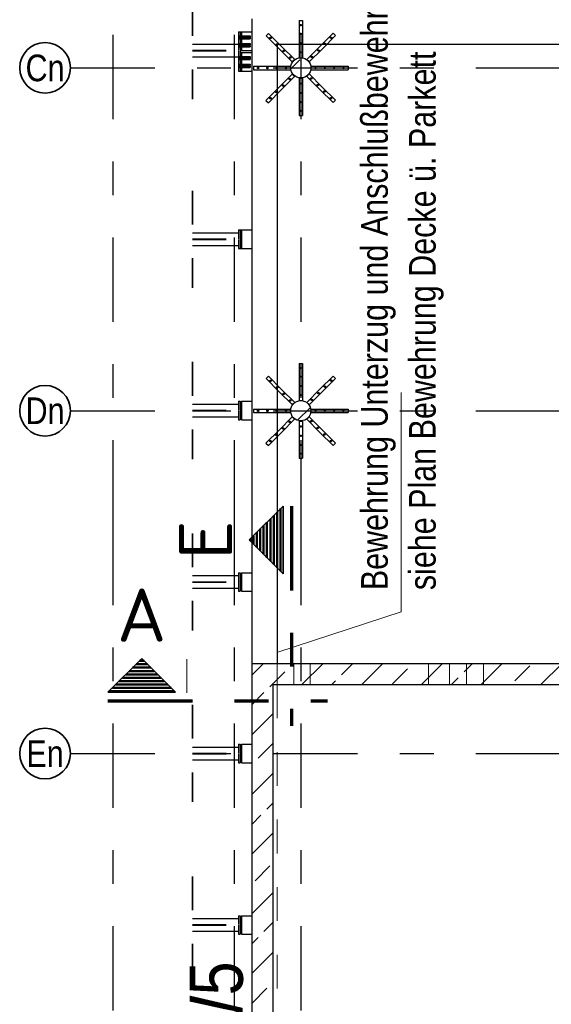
# Model space of a CAD drawing. Header units: millimetres. Extents: x -4.8 to 49, y -12 to 21.
# Tile 4 of 56: x 0.9 to 2.4, y 3.1 to 6.1. Entities that reach past the tile are written whole.
import ezdxf
from ezdxf.enums import TextEntityAlignment as Align

# ---------------------------------------------------------------- set-up
doc = ezdxf.new("R2010")
doc.units = ezdxf.units.MM
doc.linetypes.add('DASHDOTX2', pattern=[2, 1, -0.5, 0, -0.5])
doc.linetypes.add('HIDDEN', pattern=[0.375, 0.25, -0.125])
doc.layers.add('Achsen', color=7, linetype='Continuous', lineweight=20)
doc.styles.add('Arial Narrow', font='ARIALN.TTF')
doc.styles.add('isocp', font='isocp', dxfattribs={"width": 1.1})
pattern_1 = [(45, (0, 0), (-0.0883883, 0.0883883), [0.0625, -0.025]), (45, (-0.0442, 0.0442), (-0.0883883, 0.0883883), [])]

msp = doc.modelspace()

# ---------------------------------------------------------------- hatches: boundary and pattern name
at = {"lineweight": 13}
h = msp.add_hatch(dxfattribs=at)
h.set_pattern_fill('bB', color=6, scale=0.01, angle=45, style=0, pattern_type=2)
h.set_pattern_definition(pattern_1)
h.paths.add_polyline_path([(1.729914, 5.915699), (1.729904, 5.916472), (1.729874, 5.917244), (1.729824, 5.918015), (1.729755, 5.918784), (1.729665, 5.919551), (1.729556, 5.920316), (1.729428, 5.921078), (1.729279, 5.921836), (1.729112, 5.92259), (1.728925, 5.923339), (1.728718, 5.924084), (1.728493, 5.924823), (1.728248, 5.925556), (1.727985, 5.926282), (1.727703, 5.927001), (1.727403, 5.927713), (1.727085, 5.928417), (1.726748, 5.929112), (1.726394, 5.929799), (1.726022, 5.930476), (1.725633, 5.931143), (1.725227, 5.9318), (1.724804, 5.932447), (1.724365, 5.933082), (1.723909, 5.933706), (1.723437, 5.934318), (1.72295, 5.934917), (1.722448, 5.935504), (1.72193, 5.936078), (1.721398, 5.936638), (1.720852, 5.937184), (1.720292, 5.937716), (1.719718, 5.938233), (1.719131, 5.938736), (1.718532, 5.939223), (1.71792, 5.939694), (1.717296, 5.94015), (1.716661, 5.94059), (1.716015, 5.941013), (1.715357, 5.941419), (1.71469, 5.941808), (1.714013, 5.94218), (1.713327, 5.942534), (1.712631, 5.94287), (1.711927, 5.943189), (1.711216, 5.943489), (1.710496, 5.943771), (1.70977, 5.944034), (1.709037, 5.944278), (1.708298, 5.944504), (1.707554, 5.94471), (1.706804, 5.944897), (1.70605, 5.945065), (1.705292, 5.945213), (1.70453, 5.945342), (1.703766, 5.945451), (1.702998, 5.94554), (1.702229, 5.94561), (1.701458, 5.94566), (1.700686, 5.945689), (1.699914, 5.945699), (1.699141, 5.945689), (1.698369, 5.94566), (1.697598, 5.94561), (1.696829, 5.94554), (1.696062, 5.945451), (1.695297, 5.945342), (1.694535, 5.945213), (1.693777, 5.945065), (1.693023, 5.944897), (1.692274, 5.94471), (1.691529, 5.944504), (1.69079, 5.944278), (1.690057, 5.944034), (1.689331, 5.943771), (1.688612, 5.943489), (1.6879, 5.943189), (1.687196, 5.94287), (1.686501, 5.942534), (1.685814, 5.94218), (1.685137, 5.941808), (1.68447, 5.941419), (1.683813, 5.941013), (1.683166, 5.94059), (1.682531, 5.94015), (1.681907, 5.939694), (1.681295, 5.939223), (1.680696, 5.938736), (1.680109, 5.938233), (1.679536, 5.937716), (1.678975, 5.937184), (1.678429, 5.936638), (1.677897, 5.936078), (1.67738, 5.935504), (1.676877, 5.934917), (1.67639, 5.934318), (1.675919, 5.933706), (1.675463, 5.933082), (1.675023, 5.932447), (1.6746, 5.9318), (1.674194, 5.931143), (1.673805, 5.930476), (1.673433, 5.929799), (1.673079, 5.929112), (1.672743, 5.928417), (1.672424, 5.927713), (1.672124, 5.927001), (1.671842, 5.926282), (1.671579, 5.925556), (1.671335, 5.924823), (1.671109, 5.924084), (1.670903, 5.923339), (1.670716, 5.92259), (1.670548, 5.921836), (1.6704, 5.921078), (1.670271, 5.920316), (1.670162, 5.919551), (1.670073, 5.918784), (1.670003, 5.918015), (1.669953, 5.917244), (1.669924, 5.916472), (1.669914, 5.915699), (1.669924, 5.914927), (1.669953, 5.914155), (1.670003, 5.913384), (1.670073, 5.912615), (1.670162, 5.911847), (1.670271, 5.911083), (1.6704, 5.910321), (1.670548, 5.909563), (1.670716, 5.908809), (1.670903, 5.908059), (1.671109, 5.907315), (1.671335, 5.906576), (1.671579, 5.905843), (1.671842, 5.905117), (1.672124, 5.904397), (1.672424, 5.903686), (1.672743, 5.902982), (1.673079, 5.902287), (1.673433, 5.9016), (1.673805, 5.900923), (1.674194, 5.900256), (1.6746, 5.899598), (1.675023, 5.898952), (1.675463, 5.898317), (1.675919, 5.897693), (1.67639, 5.897081), (1.676877, 5.896482), (1.67738, 5.895895), (1.677897, 5.895321), (1.678429, 5.894761), (1.678975, 5.894215), (1.679536, 5.893683), (1.680109, 5.893165), (1.680696, 5.892663), (1.681295, 5.892176), (1.681907, 5.891704), (1.682531, 5.891248), (1.683166, 5.890809), (1.683813, 5.890386), (1.68447, 5.88998), (1.685137, 5.889591), (1.685814, 5.889219), (1.686501, 5.888865), (1.687196, 5.888528), (1.6879, 5.88821), (1.688612, 5.88791), (1.689331, 5.887628), (1.690057, 5.887365), (1.69079, 5.88712), (1.691529, 5.886895), (1.692274, 5.886688), (1.693023, 5.886501), (1.693777, 5.886334), (1.694535, 5.886185), (1.695297, 5.886057), (1.696062, 5.885948), (1.696829, 5.885858), (1.697598, 5.885789), (1.698369, 5.885739), (1.699141, 5.885709), (1.699914, 5.885699), (1.700686, 5.885709), (1.701458, 5.885739), (1.702229, 5.885789), (1.702998, 5.885858), (1.703766, 5.885948), (1.70453, 5.886057), (1.705292, 5.886185), (1.70605, 5.886334), (1.706804, 5.886501), (1.707554, 5.886688), (1.708298, 5.886895), (1.709037, 5.88712), (1.70977, 5.887365), (1.710496, 5.887628), (1.711216, 5.88791), (1.711927, 5.88821), (1.712631, 5.888528), (1.713327, 5.888865), (1.714013, 5.889219), (1.71469, 5.889591), (1.715357, 5.88998), (1.716015, 5.890386), (1.716661, 5.890809), (1.717296, 5.891248), (1.71792, 5.891704), (1.718532, 5.892176), (1.719131, 5.892663), (1.719718, 5.893165), (1.720292, 5.893683), (1.720852, 5.894215), (1.721398, 5.894761), (1.72193, 5.895321), (1.722448, 5.895895), (1.72295, 5.896482), (1.723437, 5.897081), (1.723909, 5.897693), (1.724365, 5.898317), (1.724804, 5.898952), (1.725227, 5.899598), (1.725633, 5.900256), (1.726022, 5.900923), (1.726394, 5.9016), (1.726748, 5.902287), (1.727085, 5.902982), (1.727403, 5.903686), (1.727703, 5.904397), (1.727985, 5.905117), (1.728248, 5.905843), (1.728493, 5.906576), (1.728718, 5.907315), (1.728925, 5.908059), (1.729112, 5.908809), (1.729279, 5.909563), (1.729428, 5.910321), (1.729556, 5.911083), (1.729665, 5.911847), (1.729755, 5.912615), (1.729824, 5.913384), (1.729874, 5.914155), (1.729904, 5.914927)])
h = msp.add_hatch(dxfattribs=at)
h.set_pattern_fill('bB', color=6, scale=0.01, angle=45, style=0, pattern_type=2)
h.set_pattern_definition(pattern_1)
h.paths.add_polyline_path([(1.729814, 4.900698), (1.729804, 4.90147), (1.729774, 4.902242), (1.729724, 4.903013), (1.729655, 4.903782), (1.729565, 4.90455), (1.729456, 4.905314), (1.729328, 4.906076), (1.729179, 4.906834), (1.729012, 4.907588), (1.728825, 4.908338), (1.728618, 4.909082), (1.728393, 4.909821), (1.728148, 4.910554), (1.727885, 4.91128), (1.727603, 4.912), (1.727303, 4.912711), (1.726985, 4.913415), (1.726648, 4.914111), (1.726294, 4.914797), (1.725922, 4.915474), (1.725533, 4.916142), (1.725127, 4.916799), (1.724704, 4.917445), (1.724265, 4.91808), (1.723809, 4.918704), (1.723337, 4.919316), (1.72285, 4.919916), (1.722348, 4.920502), (1.72183, 4.921076), (1.721298, 4.921636), (1.720752, 4.922182), (1.720192, 4.922714), (1.719618, 4.923232), (1.719031, 4.923734), (1.718432, 4.924221), (1.71782, 4.924693), (1.717196, 4.925149), (1.716561, 4.925588), (1.715915, 4.926011), (1.715257, 4.926417), (1.71459, 4.926806), (1.713913, 4.927178), (1.713227, 4.927532), (1.712531, 4.927869), (1.711827, 4.928187), (1.711116, 4.928487), (1.710396, 4.928769), (1.70967, 4.929032), (1.708937, 4.929277), (1.708198, 4.929502), (1.707454, 4.929709), (1.706704, 4.929896), (1.70595, 4.930063), (1.705192, 4.930212), (1.70443, 4.93034), (1.703666, 4.930449), (1.702898, 4.930539), (1.702129, 4.930608), (1.701358, 4.930658), (1.700586, 4.930688), (1.699814, 4.930698), (1.699041, 4.930688), (1.698269, 4.930658), (1.697498, 4.930608), (1.696729, 4.930539), (1.695962, 4.930449), (1.695197, 4.93034), (1.694435, 4.930212), (1.693677, 4.930063), (1.692923, 4.929896), (1.692174, 4.929709), (1.691429, 4.929502), (1.69069, 4.929277), (1.689957, 4.929032), (1.689231, 4.928769), (1.688512, 4.928487), (1.6878, 4.928187), (1.687096, 4.927869), (1.686401, 4.927532), (1.685714, 4.927178), (1.685037, 4.926806), (1.68437, 4.926417), (1.683713, 4.926011), (1.683066, 4.925588), (1.682431, 4.925149), (1.681807, 4.924693), (1.681195, 4.924221), (1.680596, 4.923734), (1.680009, 4.923232), (1.679436, 4.922714), (1.678875, 4.922182), (1.678329, 4.921636), (1.677797, 4.921076), (1.67728, 4.920502), (1.676777, 4.919916), (1.67629, 4.919316), (1.675819, 4.918704), (1.675363, 4.91808), (1.674923, 4.917445), (1.6745, 4.916799), (1.674094, 4.916142), (1.673705, 4.915474), (1.673333, 4.914797), (1.672979, 4.914111), (1.672643, 4.913415), (1.672324, 4.912711), (1.672024, 4.912), (1.671742, 4.91128), (1.671479, 4.910554), (1.671235, 4.909821), (1.671009, 4.909082), (1.670803, 4.908338), (1.670616, 4.907588), (1.670448, 4.906834), (1.6703, 4.906076), (1.670171, 4.905314), (1.670062, 4.90455), (1.669973, 4.903782), (1.669903, 4.903013), (1.669853, 4.902242), (1.669824, 4.90147), (1.669814, 4.900698), (1.669824, 4.899925), (1.669853, 4.899153), (1.669903, 4.898382), (1.669973, 4.897613), (1.670062, 4.896846), (1.670171, 4.896081), (1.6703, 4.895319), (1.670448, 4.894561), (1.670616, 4.893807), (1.670803, 4.893058), (1.671009, 4.892313), (1.671235, 4.891574), (1.671479, 4.890841), (1.671742, 4.890115), (1.672024, 4.889396), (1.672324, 4.888684), (1.672643, 4.88798), (1.672979, 4.887285), (1.673333, 4.886598), (1.673705, 4.885921), (1.674094, 4.885254), (1.6745, 4.884597), (1.674923, 4.88395), (1.675363, 4.883315), (1.675819, 4.882691), (1.67629, 4.882079), (1.676777, 4.88148), (1.67728, 4.880893), (1.677797, 4.88032), (1.678329, 4.879759), (1.678875, 4.879213), (1.679436, 4.878681), (1.680009, 4.878164), (1.680596, 4.877661), (1.681195, 4.877174), (1.681807, 4.876703), (1.682431, 4.876247), (1.683066, 4.875807), (1.683713, 4.875384), (1.68437, 4.874978), (1.685037, 4.874589), (1.685714, 4.874217), (1.686401, 4.873863), (1.687096, 4.873527), (1.6878, 4.873208), (1.688512, 4.872908), (1.689231, 4.872626), (1.689957, 4.872363), (1.69069, 4.872119), (1.691429, 4.871893), (1.692174, 4.871687), (1.692923, 4.8715), (1.693677, 4.871332), (1.694435, 4.871184), (1.695197, 4.871055), (1.695962, 4.870946), (1.696729, 4.870857), (1.697498, 4.870787), (1.698269, 4.870738), (1.699041, 4.870708), (1.699814, 4.870698), (1.700586, 4.870708), (1.701358, 4.870738), (1.702129, 4.870787), (1.702898, 4.870857), (1.703666, 4.870946), (1.70443, 4.871055), (1.705192, 4.871184), (1.70595, 4.871332), (1.706704, 4.8715), (1.707454, 4.871687), (1.708198, 4.871893), (1.708937, 4.872119), (1.70967, 4.872363), (1.710396, 4.872626), (1.711116, 4.872908), (1.711827, 4.873208), (1.712531, 4.873527), (1.713227, 4.873863), (1.713913, 4.874217), (1.71459, 4.874589), (1.715257, 4.874978), (1.715915, 4.875384), (1.716561, 4.875807), (1.717196, 4.876247), (1.71782, 4.876703), (1.718432, 4.877174), (1.719031, 4.877661), (1.719618, 4.878164), (1.720192, 4.878681), (1.720752, 4.879213), (1.721298, 4.879759), (1.72183, 4.88032), (1.722348, 4.880893), (1.72285, 4.88148), (1.723337, 4.882079), (1.723809, 4.882691), (1.724265, 4.883315), (1.724704, 4.88395), (1.725127, 4.884597), (1.725533, 4.885254), (1.725922, 4.885921), (1.726294, 4.886598), (1.726648, 4.887285), (1.726985, 4.88798), (1.727303, 4.888684), (1.727603, 4.889396), (1.727885, 4.890115), (1.728148, 4.890841), (1.728393, 4.891574), (1.728618, 4.892313), (1.728825, 4.893058), (1.729012, 4.893807), (1.729179, 4.894561), (1.729328, 4.895319), (1.729456, 4.896081), (1.729565, 4.896846), (1.729655, 4.897613), (1.729724, 4.898382), (1.729774, 4.899153), (1.729804, 4.899925)])
at = {"lineweight": 50}
h = msp.add_hatch(dxfattribs=at)
h.set_pattern_fill('Mau', color=4, scale=0.01, angle=90, style=0, pattern_type=2)
h.set_pattern_definition([(90, (0, 0), (-0.01, 6e-19), [])])
h.paths.add_polyline_path([(1.647434, 4.418058), (1.647434, 4.618058), (1.547434, 4.518058)])
h = msp.add_hatch(dxfattribs=at)
h.set_pattern_fill('Mau', color=4, scale=0.01, style=0, pattern_type=2)
h.set_pattern_definition([(0, (0, 0), (0, 0.01), [])])
h.paths.add_polyline_path([(1.329316, 4.06688), (1.229316, 4.16688), (1.129316, 4.06688)])
at = {"lineweight": 13}
h = msp.add_hatch(dxfattribs=at)
h.set_pattern_fill('bB', color=6, scale=0.01, angle=45, style=0, pattern_type=2)
h.set_pattern_definition(pattern_1)
h.paths.add_polyline_path([(6.228564, 4.090009), (1.554814, 4.090009), (1.554814, 4.152509), (6.228564, 4.152509)])
h = msp.add_hatch(dxfattribs=at)
h.set_pattern_fill('bB', color=6, scale=0.01, angle=45, style=0, pattern_type=2)
h.set_pattern_definition(pattern_1)
h.paths.add_polyline_path([(1.617207, 4.090009), (1.617314, 1.833199), (1.554814, 1.833199), (1.554707, 4.090009)])

# ---------------------------------------------------------------- linework, layer by layer
at = {"color": 2, "linetype": 'HIDDEN', "lineweight": 35, "ltscale": 0.25}
for p, q in [((1.379225, 6.11071), (1.379225, 5.82321)), ((1.379225, 5.551943), (1.379225, 5.264443)), ((1.379225, 5.044858), (1.379225, 4.757358)), ((1.379225, 4.537358), (1.379225, 4.249858)), ((1.379225, 4.029858), (1.379225, 3.742358)), ((1.379225, 3.521943), (1.379225, 3.234443))]:
    msp.add_line(p, q, dxfattribs=at)
at = {"color": 3, "linetype": 'HIDDEN', "lineweight": 25, "ltscale": 0.25}
for p, q in [((1.694914, 6.055699), (1.704914, 6.055699)), ((1.694914, 6.055699), (1.694914, 6.000699)), ((1.704914, 6.055699), (1.704914, 6.000699)), ((1.516063, 6.010826), (1.521063, 6.010826)), ((1.516063, 6.006826), (1.521063, 6.006826)), ((1.516063, 6.005181), (1.521063, 6.005181)), ((1.521063, 6.010826), (1.522313, 6.010826)), ((1.521063, 6.006826), (1.522313, 6.006826)), ((1.522313, 6.010826), (1.522313, 6.010673)), ((1.522313, 6.010701), (1.524813, 6.010701)), ((1.522313, 6.010673), (1.522313, 6.01024)), ((1.522313, 6.01024), (1.522313, 6.009591)), ((1.522313, 6.009591), (1.522313, 6.008828)), ((1.522313, 6.008828), (1.522313, 6.00806)), ((1.522313, 6.00806), (1.522313, 6.007411)), ((1.522313, 6.007411), (1.522313, 6.006978)), ((1.522313, 6.006978), (1.522313, 6.006826)), ((1.522313, 6.006951), (1.524813, 6.006951)), ((1.524813, 6.010701), (1.549813, 6.010701)), ((1.524813, 6.006951), (1.549813, 6.006951)), ((1.524814, 6.005056), (1.549813, 6.005056)), ((1.549811, 6.009545), (1.549811, 6.010153)), ((1.549811, 6.007499), (1.549811, 6.008107)), ((1.549812, 6.004506), (1.549812, 6.004913)), ((1.549813, 6.010701), (1.549813, 6.010559)), ((1.549813, 6.010559), (1.549813, 6.010153)), ((1.549813, 6.01015), (1.549813, 6.010557)), ((1.549813, 6.01015), (1.549813, 6.009545)), ((1.549813, 6.009545), (1.549813, 6.008828)), ((1.549813, 6.008828), (1.549813, 6.00811)), ((1.549813, 6.00811), (1.549813, 6.007501)), ((1.549813, 6.007094), (1.549813, 6.007501)), ((1.549813, 6.007499), (1.549813, 6.007093)), ((1.549813, 6.007093), (1.549813, 6.006951)), ((1.549813, 6.005056), (1.549813, 6.004914)), ((1.549813, 6.004914), (1.549813, 6.004508)), ((1.549818, 6.010701), (1.549818, 6.010557)), ((1.549818, 6.007094), (1.549818, 6.006951)), ((1.549818, 6.005056), (1.549818, 6.004913)), ((1.597383, 6.010659), (1.604454, 6.01773)), ((1.597383, 6.010659), (1.636274, 5.971768)), ((1.604454, 6.01773), (1.643345, 5.978839)), ((1.756836, 5.979192), (1.795727, 6.018083)), ((1.763907, 5.972121), (1.802798, 6.011012)), ((1.795727, 6.018083), (1.802798, 6.011012)), ((1.516063, 6.001181), (1.521063, 6.001181)), ((1.516063, 5.987702), (1.521063, 5.987702)), ((1.516063, 5.98571), (1.516063, 5.967847)), ((1.516063, 5.983702), (1.521063, 5.983702)), ((1.516063, 5.982076), (1.521063, 5.982076)), ((1.516063, 5.978076), (1.521063, 5.978076)), ((1.521063, 5.982076), (1.522313, 5.982076)), ((1.521063, 5.978076), (1.522313, 5.978076)), ((1.522313, 5.982076), (1.522313, 5.981923)), ((1.522313, 5.981951), (1.524813, 5.981951)), ((1.522313, 5.981923), (1.522313, 5.98149)), ((1.522313, 5.98149), (1.522313, 5.980841)), ((1.522313, 5.980841), (1.522313, 5.980078)), ((1.522313, 5.980078), (1.522313, 5.97931)), ((1.522313, 5.97931), (1.522313, 5.978661)), ((1.522313, 5.978661), (1.522313, 5.978228)), ((1.522313, 5.978228), (1.522313, 5.978076)), ((1.522313, 5.978201), (1.524813, 5.978201)), ((1.524813, 5.981951), (1.549813, 5.981951)), ((1.524813, 5.978201), (1.549813, 5.978201)), ((1.524814, 6.001306), (1.549813, 6.001306)), ((1.524814, 5.987577), (1.549813, 5.987577)), ((1.524814, 5.983827), (1.549813, 5.983827)), ((1.549811, 6.0039), (1.549811, 6.004508)), ((1.549811, 6.001854), (1.549811, 6.002462)), ((1.549812, 6.00145), (1.549812, 6.001857)), ((1.549812, 5.987026), (1.549812, 5.987433)), ((1.549812, 5.986421), (1.549812, 5.987029)), ((1.549812, 5.984375), (1.549812, 5.984983)), ((1.549812, 5.98397), (1.549812, 5.984377)), ((1.549812, 5.9814), (1.549812, 5.981807)), ((1.549812, 5.980795), (1.549812, 5.981403)), ((1.549812, 5.978749), (1.549812, 5.979357)), ((1.549812, 5.978344), (1.549812, 5.978751)), ((1.549813, 6.004506), (1.549813, 6.0039)), ((1.549813, 6.0039), (1.549813, 6.003183)), ((1.549813, 6.003183), (1.549813, 6.002465)), ((1.549813, 6.002465), (1.549813, 6.001857)), ((1.549813, 6.001854), (1.549813, 6.001448)), ((1.549813, 6.001448), (1.549813, 6.001306)), ((1.549813, 5.987435), (1.549813, 5.987029)), ((1.549813, 5.987026), (1.549813, 5.986421)), ((1.549813, 5.986421), (1.549813, 5.985704)), ((1.549813, 5.985704), (1.549813, 5.984986)), ((1.549813, 5.984986), (1.549813, 5.984377)), ((1.549813, 5.984375), (1.549813, 5.983969)), ((1.549813, 5.981809), (1.549813, 5.981403)), ((1.549813, 5.9814), (1.549813, 5.980795)), ((1.549813, 5.980795), (1.549813, 5.980078)), ((1.549813, 5.980078), (1.549813, 5.97936)), ((1.549813, 5.97936), (1.549813, 5.978751)), ((1.549813, 5.978749), (1.549813, 5.978343)), ((1.549814, 5.987577), (1.549814, 5.987435)), ((1.549815, 5.983969), (1.549815, 5.983827)), ((1.549815, 5.981951), (1.549815, 5.981809)), ((1.549815, 5.978343), (1.549815, 5.978201)), ((1.549816, 5.978344), (1.549816, 5.978201)), ((1.549817, 5.987577), (1.549817, 5.987433)), ((1.549817, 5.98397), (1.549817, 5.983827)), ((1.549817, 5.981951), (1.549817, 5.981807)), ((1.549818, 6.00145), (1.549818, 6.001306)), ((1.643345, 5.978839), (1.682236, 5.939948)), ((1.694914, 6.000699), (1.694914, 5.945699)), ((1.704914, 6.000699), (1.704914, 5.945699)), ((1.717945, 5.940302), (1.756836, 5.979192)), ((1.379225, 5.967847), (1.516063, 5.967847)), ((1.379225, 5.966072), (1.516063, 5.966072)), ((1.516063, 5.966072), (1.516063, 5.94821)), ((1.516063, 5.949576), (1.521063, 5.949576)), ((1.521063, 5.949576), (1.522313, 5.949576)), ((1.522313, 5.949576), (1.522313, 5.949423)), ((1.522313, 5.949451), (1.524813, 5.949451)), ((1.522313, 5.949423), (1.522313, 5.94899)), ((1.522313, 5.94899), (1.522313, 5.948341)), ((1.522313, 5.948341), (1.522313, 5.947578)), ((1.522313, 5.947578), (1.522313, 5.94681)), ((1.522313, 5.94681), (1.522313, 5.946161)), ((1.524813, 5.949451), (1.549813, 5.949451)), ((1.549812, 5.9489), (1.549812, 5.949307)), ((1.549812, 5.948295), (1.549812, 5.948903)), ((1.549812, 5.946249), (1.549812, 5.946857)), ((1.549813, 5.9489), (1.549813, 5.948295)), ((1.549813, 5.948295), (1.549813, 5.947578)), ((1.549813, 5.947578), (1.549813, 5.94686)), ((1.549813, 5.94686), (1.549813, 5.946251)), ((1.549814, 5.949309), (1.549814, 5.948903)), ((1.549815, 5.949451), (1.549815, 5.949307)), ((1.549817, 5.949451), (1.549817, 5.949309)), ((1.636274, 5.971768), (1.675165, 5.932877)), ((1.725016, 5.933231), (1.763907, 5.972121)), ((1.516063, 5.945576), (1.521063, 5.945576)), ((1.516063, 5.943931), (1.521063, 5.943931)), ((1.516063, 5.939931), (1.521063, 5.939931)), ((1.516063, 5.926452), (1.521063, 5.926452)), ((1.516063, 5.922452), (1.521063, 5.922452)), ((1.516063, 5.920826), (1.521063, 5.920826)), ((1.521063, 5.945576), (1.522313, 5.945576)), ((1.521063, 5.920826), (1.522313, 5.920826)), ((1.522313, 5.946161), (1.522313, 5.945728)), ((1.522313, 5.945728), (1.522313, 5.945576)), ((1.522313, 5.945701), (1.524813, 5.945701)), ((1.522313, 5.920826), (1.522313, 5.920673)), ((1.522313, 5.920701), (1.524813, 5.920701)), ((1.522313, 5.920673), (1.522313, 5.92024)), ((1.522313, 5.92024), (1.522313, 5.919591)), ((1.522313, 5.919591), (1.522313, 5.918828)), ((1.522313, 5.918828), (1.522313, 5.91806)), ((1.522313, 5.91806), (1.522313, 5.917411)), ((1.522313, 5.917411), (1.522313, 5.916978)), ((1.524813, 5.945701), (1.549813, 5.945701)), ((1.524813, 5.920701), (1.549813, 5.920701)), ((1.524814, 5.943806), (1.549813, 5.943806)), ((1.524814, 5.940056), (1.549813, 5.940056)), ((1.524814, 5.926327), (1.549813, 5.926327)), ((1.524814, 5.922577), (1.549813, 5.922577)), ((1.549811, 5.925776), (1.549811, 5.926183)), ((1.549811, 5.92272), (1.549811, 5.923127)), ((1.549811, 5.92015), (1.549811, 5.920557)), ((1.549811, 5.917094), (1.549811, 5.917501)), ((1.549812, 5.945844), (1.549812, 5.946251)), ((1.549812, 5.943256), (1.549812, 5.943663)), ((1.549812, 5.94265), (1.549812, 5.943258)), ((1.549812, 5.940604), (1.549812, 5.941212)), ((1.549812, 5.9402), (1.549812, 5.940607)), ((1.549812, 5.925171), (1.549812, 5.925779)), ((1.549813, 5.943256), (1.549813, 5.94265)), ((1.549813, 5.94265), (1.549813, 5.941933)), ((1.549813, 5.941933), (1.549813, 5.941215)), ((1.549813, 5.941215), (1.549813, 5.940607)), ((1.549813, 5.926327), (1.549813, 5.926183)), ((1.549813, 5.925776), (1.549813, 5.925171)), ((1.549813, 5.925171), (1.549813, 5.924454)), ((1.549813, 5.924454), (1.549813, 5.923736)), ((1.549813, 5.923736), (1.549813, 5.923127)), ((1.549812, 5.923125), (1.549812, 5.923733)), ((1.549813, 5.92272), (1.549813, 5.922577)), ((1.549813, 5.920701), (1.549813, 5.920557)), ((1.549813, 5.919545), (1.549813, 5.920153)), ((1.549813, 5.92015), (1.549813, 5.919545)), ((1.549813, 5.919545), (1.549813, 5.918828)), ((1.549813, 5.918828), (1.549813, 5.91811)), ((1.549813, 5.91811), (1.549813, 5.917501)), ((1.549813, 5.917499), (1.549813, 5.918107)), ((1.549814, 5.946249), (1.549814, 5.945843)), ((1.549814, 5.945844), (1.549814, 5.945701)), ((1.549814, 5.943806), (1.549814, 5.943663)), ((1.549814, 5.943664), (1.549814, 5.943258)), ((1.549814, 5.940604), (1.549814, 5.940198)), ((1.549814, 5.9402), (1.549814, 5.940056)), ((1.549815, 5.926185), (1.549815, 5.925779)), ((1.549815, 5.923125), (1.549815, 5.922719)), ((1.549815, 5.920559), (1.549815, 5.920153)), ((1.549815, 5.917499), (1.549815, 5.917093)), ((1.549817, 5.945843), (1.549817, 5.945701)), ((1.549817, 5.943806), (1.549817, 5.943664)), ((1.549818, 5.940198), (1.549818, 5.940056)), ((1.549819, 5.926327), (1.549819, 5.926185)), ((1.549819, 5.922719), (1.549819, 5.922577)), ((1.549819, 5.920701), (1.549819, 5.920559)), ((1.559914, 5.920199), (1.614914, 5.920199)), ((1.559914, 5.920199), (1.559914, 5.910199)), ((1.614914, 5.920199), (1.669914, 5.920199)), ((1.669914, 5.920199), (1.669914, 5.910199)), ((1.675165, 5.932877), (1.682236, 5.939948)), ((1.694914, 5.945701), (1.704914, 5.945702)), ((1.717945, 5.940302), (1.725016, 5.933231)), ((1.729914, 5.920199), (1.784914, 5.920199)), ((1.729914, 5.920199), (1.729914, 5.910199)), ((1.784914, 5.920199), (1.839914, 5.920199)), ((1.839914, 5.920199), (1.839914, 5.910199)), ((1.516063, 5.916826), (1.521063, 5.916826)), ((1.521063, 5.916826), (1.522313, 5.916826)), ((1.522313, 5.916978), (1.522313, 5.916826)), ((1.522313, 5.916951), (1.524813, 5.916951)), ((1.524813, 5.916951), (1.549813, 5.916951)), ((1.549813, 5.917094), (1.549813, 5.916951)), ((1.549819, 5.917093), (1.549819, 5.916951)), ((1.559914, 5.910199), (1.614914, 5.910199)), ((1.614914, 5.910199), (1.669914, 5.910199)), ((1.635921, 5.858277), (1.674811, 5.897168)), ((1.642992, 5.851206), (1.681882, 5.890097)), ((1.674811, 5.897168), (1.681882, 5.890097)), ((1.717591, 5.890451), (1.724662, 5.897522)), ((1.717591, 5.890451), (1.756482, 5.85156)), ((1.724662, 5.897522), (1.763553, 5.858631)), ((1.729914, 5.910199), (1.784914, 5.910199)), ((1.784914, 5.910199), (1.839914, 5.910199)), ((1.694914, 5.884699), (1.704914, 5.884699)), ((1.694914, 5.884699), (1.694914, 5.829699)), ((1.704914, 5.884699), (1.704914, 5.829699)), ((1.59703, 5.819386), (1.635921, 5.858277)), ((1.604101, 5.812315), (1.642992, 5.851206)), ((1.756482, 5.85156), (1.795373, 5.812669)), ((1.763553, 5.858631), (1.802444, 5.81974)), ((1.59703, 5.819386), (1.604101, 5.812315)), ((1.694914, 5.829699), (1.694914, 5.774699)), ((1.704914, 5.829699), (1.704914, 5.774699)), ((1.795373, 5.812669), (1.802444, 5.81974)), ((1.694914, 5.774699), (1.704914, 5.774699)), ((1.516063, 5.426943), (1.516063, 5.409081)), ((1.379225, 5.409081), (1.516063, 5.409081)), ((1.379225, 5.407306), (1.516063, 5.407306)), ((1.516063, 5.407306), (1.516063, 5.389443)), ((1.694914, 5.040698), (1.704914, 5.040698)), ((1.694914, 5.040698), (1.694914, 4.985698)), ((1.704914, 5.040698), (1.704914, 4.985698)), ((1.597383, 4.995657), (1.604454, 5.002728)), ((1.597383, 4.995657), (1.636274, 4.956766)), ((1.604454, 5.002728), (1.643345, 4.963837)), ((1.694914, 4.985698), (1.694914, 4.930698)), ((1.704914, 4.985698), (1.704914, 4.930698)), ((1.756836, 4.964191), (1.795727, 5.003082)), ((1.763907, 4.95712), (1.802798, 4.996011)), ((1.795727, 5.003082), (1.802798, 4.996011)), ((1.636274, 4.956766), (1.675165, 4.917875)), ((1.643345, 4.963837), (1.682236, 4.924946)), ((1.717945, 4.9253), (1.756836, 4.964191)), ((1.725016, 4.918229), (1.763907, 4.95712)), ((1.694914, 4.930698), (1.704914, 4.930698)), ((1.379225, 4.901996), (1.516063, 4.901996)), ((1.379225, 4.900221), (1.516063, 4.900221)), ((1.516063, 4.919858), (1.516063, 4.901996)), ((1.516063, 4.900221), (1.516063, 4.882358)), ((1.559914, 4.905198), (1.614914, 4.905198)), ((1.559914, 4.905198), (1.559914, 4.895198)), ((1.614914, 4.905198), (1.669914, 4.905198)), ((1.669914, 4.905198), (1.669914, 4.895198)), ((1.675165, 4.917875), (1.682236, 4.924946)), ((1.717945, 4.9253), (1.725016, 4.918229)), ((1.729914, 4.905198), (1.784914, 4.905198)), ((1.729914, 4.905198), (1.729914, 4.895198)), ((1.784914, 4.905198), (1.839914, 4.905198)), ((1.839914, 4.905198), (1.839914, 4.895198)), ((1.559914, 4.895198), (1.614914, 4.895198)), ((1.614914, 4.895198), (1.669914, 4.895198)), ((1.635921, 4.843276), (1.674811, 4.882167)), ((1.642992, 4.836205), (1.681882, 4.875095)), ((1.674811, 4.882167), (1.681882, 4.875095)), ((1.694914, 4.869698), (1.704914, 4.869698)), ((1.694914, 4.869698), (1.694914, 4.814698)), ((1.704914, 4.869698), (1.704914, 4.814698)), ((1.717591, 4.875449), (1.724662, 4.88252)), ((1.717591, 4.875449), (1.756482, 4.836558)), ((1.724662, 4.88252), (1.763553, 4.843629)), ((1.729914, 4.895198), (1.784914, 4.895198)), ((1.784914, 4.895198), (1.839914, 4.895198)), ((1.59703, 4.804385), (1.635921, 4.843276)), ((1.763553, 4.843629), (1.802444, 4.804738)), ((1.604101, 4.797314), (1.642992, 4.836205)), ((1.694914, 4.814698), (1.694914, 4.759698)), ((1.704914, 4.814698), (1.704914, 4.759698)), ((1.756482, 4.836558), (1.795373, 4.797667)), ((1.59703, 4.804385), (1.604101, 4.797314)), ((1.795373, 4.797667), (1.802444, 4.804738)), ((1.694914, 4.759698), (1.704914, 4.759698)), ((1.516063, 4.412358), (1.516063, 4.394496)), ((1.379225, 4.394496), (1.516063, 4.394496)), ((1.379225, 4.392721), (1.516063, 4.392721)), ((1.516063, 4.392721), (1.516063, 4.374858)), ((1.554715, 3.913608), (1.554814, 3.913608)), ((1.554814, 3.9136), (1.554814, 3.8586)), ((1.379225, 3.886996), (1.516063, 3.886996)), ((1.379225, 3.885221), (1.516063, 3.885221)), ((1.516063, 3.904858), (1.516063, 3.886996)), ((1.516063, 3.885221), (1.516063, 3.867358)), ((1.554718, 3.858608), (1.554814, 3.858608)), ((1.516063, 3.396943), (1.516063, 3.379081)), ((1.554739, 3.405693), (1.554814, 3.405693)), ((1.554814, 3.405685), (1.554814, 3.350685)), ((1.379225, 3.379081), (1.516063, 3.379081)), ((1.379225, 3.377306), (1.516063, 3.377306)), ((1.516063, 3.377306), (1.516063, 3.359443)), ((1.554742, 3.350693), (1.554814, 3.350693))]:
    msp.add_line(p, q, dxfattribs=at)
at = {"color": 5, "linetype": 'Continuous', "lineweight": 18}
for p, q in [((1.997366, 4.95411), (1.997366, 4.305142)), ((1.997366, 4.305142), (1.631928, 4.18543))]:
    msp.add_line(p, q, dxfattribs=at)
at = {"color": 2, "linetype": 'Continuous', "lineweight": 35}
for p, q in [((1.647434, 4.618058), (1.547434, 4.518058)), ((1.647434, 4.618058), (1.647434, 4.418058)), ((1.547434, 4.518058), (1.647434, 4.418058)), ((1.129316, 4.06688), (1.229316, 4.16688)), ((1.129316, 4.06688), (1.329316, 4.06688))]:
    msp.add_line(p, q, dxfattribs=at)
at = {"color": 1, "linetype": 'DASHDOTX2', "lineweight": 70, "ltscale": 0.25}
for p, q in [((1.672434, 4.618058), (1.672434, 3.968058)), ((1.129316, 4.04188), (1.779316, 4.04188))]:
    msp.add_line(p, q, dxfattribs=at)
at = {"color": 3, "linetype": 'Continuous', "lineweight": 25}
for p, q in [((1.229316, 4.16688), (1.329316, 4.06688)), ((1.554814, 4.152509), (6.228564, 4.152509)), ((1.554814, 4.152509), (1.554814, 4.090009)), ((1.554707, 4.090009), (1.554814, 4.090009)), ((1.554707, 4.090009), (1.554814, 1.833199)), ((1.617207, 4.090009), (2.909916, 4.090009)), ((1.617207, 4.090009), (1.617288, 2.383199))]:
    msp.add_line(p, q, dxfattribs=at)
at = {"color": 9, "linetype": 'HIDDEN', "lineweight": 0, "ltscale": 0.25}
msp.add_line((1.362521, 4.165072), (1.362521, 4.011155), dxfattribs=at)
at = {"color": 5, "linetype": 'HIDDEN', "lineweight": 18, "ltscale": 0.25}
for p, q in [((1.629814, 4.152509), (1.629814, 4.090009)), ((1.679814, 4.152509), (1.679814, 4.090009)), ((1.727764, 4.152509), (1.727764, 4.090009)), ((2.077764, 4.152509), (2.077764, 4.090009)), ((2.14044, 4.152509), (2.14044, 4.090009)), ((2.190427, 4.152509), (2.190427, 4.090009)), ((2.24044, 4.152509), (2.24044, 4.090009)), ((1.554814, 4.090009), (1.554814, 3.9136)), ((1.629814, 4.090009), (1.629814, 1.833199)), ((1.554814, 3.8586), (1.554814, 3.405685)), ((1.554814, 3.350685), (1.554814, 2.8986))]:
    msp.add_line(p, q, dxfattribs=at)
at = {"color": 3, "linetype": 'HIDDEN', "lineweight": 25, "ltscale": 0.25}
for centre in [(1.699914, 6.041949), (1.610641, 6.004472), (1.699914, 6.016449), (1.789539, 6.004825), (1.630087, 5.985026), (1.699914, 5.988949), (1.771508, 5.986794), (1.649532, 5.965581), (1.668978, 5.946135), (1.699914, 5.961449), (1.732617, 5.947903), (1.752063, 5.967348), (1.573664, 5.915199), (1.601164, 5.915199), (1.628664, 5.915199), (1.656164, 5.915199), (1.743664, 5.915199), (1.771164, 5.915199), (1.798664, 5.915199), (1.826164, 5.915199), (1.647765, 5.86305), (1.66721, 5.882496), (1.699914, 5.868949), (1.73085, 5.884263), (1.750295, 5.864818), (1.628319, 5.843605), (1.699914, 5.841449), (1.76974, 5.845373), (1.610288, 5.825574), (1.699914, 5.813949), (1.789186, 5.825927), (1.699914, 5.788449), (1.699914, 5.026948), (1.610641, 4.98947), (1.699914, 5.001448), (1.789539, 4.989824), (1.630087, 4.970025), (1.699914, 4.973948), (1.771508, 4.971792), (1.649532, 4.950579), (1.668978, 4.931134), (1.699914, 4.946448), (1.732617, 4.932901), (1.752063, 4.952347), (1.573664, 4.900198), (1.601164, 4.900198), (1.628664, 4.900198), (1.656164, 4.900198), (1.743664, 4.900198), (1.771164, 4.900198), (1.798664, 4.900198), (1.826164, 4.900198), (1.66721, 4.867494), (1.73085, 4.869262), (1.647765, 4.848049), (1.699914, 4.853948), (1.750295, 4.849816), (1.610288, 4.810572), (1.628319, 4.828603), (1.699914, 4.826448), (1.76974, 4.830371), (1.789186, 4.810926), (1.699914, 4.798948), (1.699914, 4.773448)]:
    msp.add_circle(centre, 0.002, dxfattribs=at)
at = {"color": 3, "linetype": 'Continuous', "lineweight": 25}
for centre in [(1.699914, 5.915699), (1.699814, 4.900698)]:
    msp.add_circle(centre, 0.03, dxfattribs=at)
at = {"layer": 'Achsen', "color": 3, "linetype": 'DASHDOTX2', "lineweight": 25, "ltscale": 0.25}
for p, q in [((1.14377, 6.61382), (1.14377, 4.574631)), ((1.50252, 6.61382), (1.50252, 4.574631)), ((1.70002, 6.61382), (1.70002, 4.574631)), ((1.01827, 5.915674), (6.489945, 5.915674)), ((1.01827, 4.900674), (6.489945, 4.900674)), ((1.14377, 4.574631), (1.14377, 1.587918)), ((1.50252, 4.574631), (1.50252, 1.587918)), ((1.70002, 4.574631), (1.70002, 1.587918)), ((1.01827, 3.885674), (6.489945, 3.885674))]:
    msp.add_line(p, q, dxfattribs=at)
at = {"layer": 'Achsen', "color": 3, "linetype": 'Continuous', "lineweight": 25}
for p, q in [((1.554814, 6.0607), (1.554814, 5.9857)), ((1.516063, 6.02196), (1.521063, 6.02196)), ((1.516063, 6.02196), (1.516063, 5.98571)), ((1.521063, 6.02196), (1.524813, 6.02196)), ((1.521063, 6.02196), (1.521063, 5.90571)), ((1.524813, 6.02196), (1.554814, 6.02196)), ((1.524814, 6.021947), (1.524814, 5.966952)), ((1.379225, 5.98571), (1.516063, 5.98571)), ((1.554814, 5.9857), (1.554814, 4.152509)), ((1.629814, 5.98571), (2.719923, 5.98571)), ((1.629814, 5.9857), (1.629814, 4.152509)), ((1.379225, 5.94821), (1.516063, 5.94821)), ((1.516063, 5.94821), (1.516063, 5.90571)), ((1.521063, 5.966952), (1.524813, 5.966952)), ((1.521063, 5.960697), (1.524813, 5.960697)), ((1.524813, 5.966952), (1.554814, 5.966952)), ((1.524813, 5.960697), (1.554814, 5.960697)), ((1.524814, 5.960697), (1.524814, 5.905702)), ((1.516063, 5.90571), (1.521063, 5.90571)), ((1.521063, 5.90571), (1.524813, 5.90571)), ((1.524813, 5.90571), (1.554814, 5.90571)), ((1.379225, 5.426943), (1.516063, 5.426943)), ((1.516063, 5.435693), (1.521063, 5.435693)), ((1.516063, 5.435693), (1.516063, 5.426943)), ((1.521063, 5.435693), (1.524813, 5.435693)), ((1.521063, 5.435693), (1.521063, 5.380693)), ((1.524813, 5.435693), (1.554814, 5.435693)), ((1.524814, 5.435685), (1.524814, 5.380685)), ((1.379225, 5.389443), (1.516063, 5.389443)), ((1.516063, 5.389443), (1.516063, 5.380693)), ((1.516063, 5.380693), (1.521063, 5.380693)), ((1.521063, 5.380693), (1.524813, 5.380693)), ((1.524813, 5.380693), (1.554814, 5.380693)), ((1.516063, 4.928608), (1.521063, 4.928608)), ((1.516063, 4.928608), (1.516063, 4.919858)), ((1.521063, 4.928608), (1.521063, 4.873608)), ((1.524814, 4.928608), (1.554814, 4.928608)), ((1.524814, 4.9286), (1.524814, 4.8736)), ((1.379225, 4.919858), (1.516063, 4.919858)), ((1.379225, 4.882358), (1.516063, 4.882358)), ((1.516063, 4.882358), (1.516063, 4.873608)), ((1.516063, 4.873608), (1.521063, 4.873608)), ((1.524814, 4.873608), (1.554814, 4.873608)), ((1.379225, 4.412358), (1.516063, 4.412358)), ((1.516063, 4.421108), (1.521063, 4.421108)), ((1.516063, 4.421108), (1.516063, 4.412358)), ((1.521063, 4.421108), (1.521063, 4.366108)), ((1.524814, 4.421108), (1.554814, 4.421108)), ((1.524814, 4.4211), (1.524814, 4.3661)), ((1.379225, 4.374858), (1.516063, 4.374858)), ((1.516063, 4.374858), (1.516063, 4.366108)), ((1.516063, 4.366108), (1.521063, 4.366108)), ((1.524814, 4.366108), (1.554814, 4.366108)), ((1.516063, 3.913608), (1.521063, 3.913608)), ((1.516063, 3.913608), (1.516063, 3.904858)), ((1.521063, 3.913608), (1.521063, 3.858608)), ((1.524814, 3.913608), (1.554715, 3.913608)), ((1.524814, 3.9136), (1.524814, 3.8586)), ((1.379225, 3.904858), (1.516063, 3.904858)), ((1.379225, 3.867358), (1.516063, 3.867358)), ((1.516063, 3.867358), (1.516063, 3.858608)), ((1.516063, 3.858608), (1.521063, 3.858608)), ((1.524814, 3.858608), (1.554718, 3.858608)), ((1.379225, 3.396943), (1.516063, 3.396943)), ((1.516063, 3.405693), (1.521063, 3.405693)), ((1.516063, 3.405693), (1.516063, 3.396943)), ((1.521063, 3.405693), (1.521063, 3.350693)), ((1.524814, 3.405693), (1.554739, 3.405693)), ((1.524814, 3.405685), (1.524814, 3.350685)), ((1.379225, 3.359443), (1.516063, 3.359443)), ((1.516063, 3.359443), (1.516063, 3.350693)), ((1.516063, 3.350693), (1.521063, 3.350693)), ((1.524814, 3.350693), (1.554742, 3.350693))]:
    msp.add_line(p, q, dxfattribs=at)
at = {"layer": 'Achsen', "color": 2, "linetype": 'Continuous', "lineweight": 35}
for centre in [(0.94327, 5.915674), (0.94327, 4.900674), (0.94327, 3.885674)]:
    msp.add_circle(centre, 0.075, dxfattribs=at)

# ---------------------------------------------------------------- texts
at = {"color": 2, "lineweight": 35, "style": 'Arial Narrow'}
for s, p in [('Bewehrung Unterzug und Anschlußbewehrung', (1.957375, 4.369347)), ('siehe Plan Bewehrung Decke ü. Parkett', (2.099125, 4.369347))]:
    msp.add_text(s, height=0.07875, rotation=90, dxfattribs=at).set_placement(p)
at = {"color": 2, "lineweight": 35, "style": 'isocp', "width": 1.15}
msp.add_text('E', height=0.1575, rotation=90, dxfattribs=at).set_placement((1.497434, 4.518058), align=Align.CENTER)
msp.add_text('A', height=0.1575, dxfattribs=at).set_placement((1.229316, 4.21688), align=Align.CENTER)
at = {"color": 1, "lineweight": 70, "style": 'Arial Narrow'}
msp.add_text('W5', height=0.1575, rotation=90, dxfattribs=at).set_placement((1.528461, 2.999507))
at = {"layer": 'Achsen', "color": 2, "lineweight": 35, "style": 'Arial Narrow'}
for s, p in [('Cn', (0.94327, 5.915467)), ('Dn', (0.94327, 4.900467)), ('En', (0.94327, 3.885467))]:
    msp.add_text(s, height=0.07875, dxfattribs=at).set_placement(p, align=Align.MIDDLE_CENTER)

doc.saveas('drawing.dxf')
